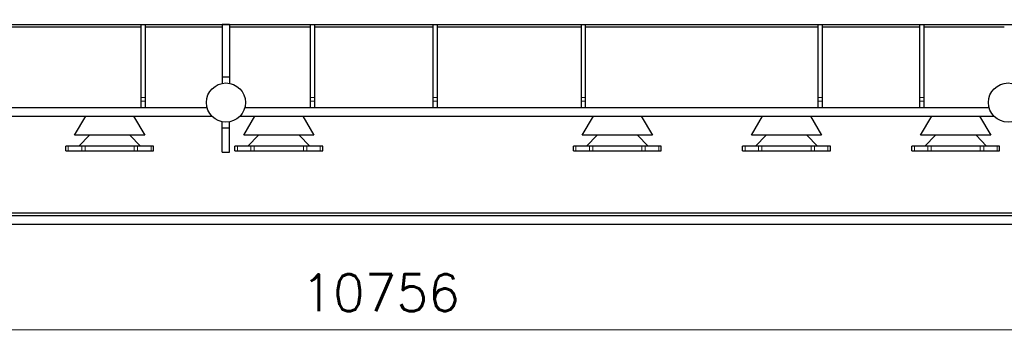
# Model space of a CAD drawing. Header units: inches. Extents: x 0 to 29700, y -16 to 21000.
# Tile 202 of 256: x 21776 to 26431, y 14023 to 15541. Entities that reach past the tile are written whole.
import ezdxf

# ---------------------------------------------------------------- set-up
doc = ezdxf.new("R2010")
doc.units = ezdxf.units.IN
doc.layers.add('1', color=7, linetype='Continuous', true_color=0xffffff)
doc.layers.add('254', color=7, linetype='Continuous', true_color=0xffffff)
doc.styles.add('latin_extended', font='simplex.shx')
doc.dimstyles.get("Standard").update_dxf_attribs({"dimtxt": 0.18, "dimasz": 0.18, "dimexe": 0.18, "dimexo": 0.0625, "dimgap": 0.09, "dimtad": 0, "dimtih": 1, "dimtoh": 1, "dimdec": 4, "dimzin": 0, "dimdsep": 46, "dimtxsty": 'Standard', "dimcen": 0.09, "dimadec": 0, "dimazin": 0, "dimtfac": 1, "dimtdec": 4, "dimtofl": 0, "dimtmove": 0, "dimatfit": 3, "dimfxl": 1, "dimtolj": 1, "dimtzin": 0, "dimarcsym": 0})

# ---------------------------------------------------------------- blocks, each defined once
blk = doc.blocks.new('_U9')
at = {"layer": '254', "color": 3, "linetype": 'Continuous', "lineweight": 13, "transparency": 16777216}
for p, q in [((28856.1, 17551.5), (28856.1, 14023.5)), ((18100.1, 16022.3), (18100.1, 14023.5)), ((18275.1, 14073.5), (28681.1, 14073.5))]:
    blk.add_line(p, q, dxfattribs=at)
at = {"layer": '254', "color": 3, "transparency": 16777216}
for points in [[(18275.1, 14102.7), (18275.1, 14044.3), (18100.1, 14073.5)], [(28681.1, 14044.3), (28681.1, 14102.7), (28856.1, 14073.5)]]:
    blk.add_solid(points, dxfattribs=at)
at = {"layer": 'Defpoints', "color": 0, "transparency": 16777216}
for p in [(28856.1, 17601.5), (18100.1, 16072.3), (28856.1, 14073.5)]:
    blk.add_point(p, dxfattribs=at)
at = {"layer": '254', "color": 2, "lineweight": 13, "transparency": 16777216, "insert": (23107.3, 14336), "char_height": 175, "attachment_point": 1, "style": 'latin_extended'}
blk.add_mtext('\\A1;10756', dxfattribs=at)

msp = doc.modelspace()

# ---------------------------------------------------------------- linework, layer by layer
at = {"layer": '1', "color": 2, "linetype": 'Continuous', "lineweight": 25}
for p, q in [((18381.099, 15518.494), (27583.099, 15518.494)), ((18381.099, 15518.494), (27698.099, 15518.494)), ((22351.123, 15505.494), (21251.151, 15505.494)), ((22351.226, 15505.494), (21251.221, 15505.494)), ((22351.099, 15172.348), (22351.099, 15518.494)), ((22351.099, 15172.348), (22351.099, 15518.494)), ((22371.099, 15172.348), (22371.099, 15518.494)), ((22371.099, 15172.348), (22371.099, 15518.494)), ((22733.655, 15505.494), (22371.119, 15505.494)), ((22733.619, 15505.494), (22371.134, 15505.494)), ((22733.599, 15518.467), (22733.599, 15268.467)), ((22768.599, 15518.467), (22733.599, 15518.467)), ((22733.599, 15518.467), (22733.599, 15268.467)), ((22768.599, 15518.467), (22733.599, 15518.467)), ((22768.599, 15518.467), (22768.599, 15268.467)), ((22768.599, 15518.467), (22768.599, 15268.467)), ((23151.111, 15505.494), (22768.615, 15505.494)), ((23150.968, 15505.494), (22768.683, 15505.494)), ((23151.099, 15172.348), (23151.099, 15518.494)), ((23151.099, 15172.348), (23151.099, 15518.494)), ((23731.025, 15505.494), (23171.004, 15505.494)), ((23171.099, 15172.348), (23171.099, 15518.494)), ((23171.099, 15172.348), (23171.099, 15518.494)), ((23731.068, 15505.494), (23171.122, 15505.494)), ((23731.099, 15172.348), (23731.099, 15518.494)), ((23731.099, 15172.348), (23731.099, 15518.494)), ((24431.016, 15505.494), (23751.062, 15505.494)), ((24431.092, 15505.494), (23751.079, 15505.494)), ((23751.099, 15172.348), (23751.099, 15518.494)), ((23751.099, 15172.348), (23751.099, 15518.494)), ((24431.099, 15172.348), (24431.099, 15518.494)), ((24431.099, 15172.348), (24431.099, 15518.494)), ((25551.075, 15505.494), (24451.012, 15505.494)), ((25551.058, 15505.494), (24451.052, 15505.494)), ((24451.099, 15172.348), (24451.099, 15518.494)), ((24451.099, 15172.348), (24451.099, 15518.494)), ((25551.099, 15172.348), (25551.099, 15518.494)), ((25551.099, 15172.348), (25551.099, 15518.494)), ((26031.068, 15505.494), (25571.087, 15505.494)), ((26031.076, 15505.494), (25571.094, 15505.494)), ((25571.099, 15172.348), (25571.099, 15518.494)), ((25571.099, 15172.348), (25571.099, 15518.494)), ((26031.099, 15172.348), (26031.099, 15518.494)), ((26031.099, 15172.348), (26031.099, 15518.494)), ((26430.514, 15505.494), (26050.968, 15505.494)), ((26430.56, 15505.494), (26051.079, 15505.494)), ((26051.099, 15172.348), (26051.099, 15518.494)), ((26051.099, 15172.348), (26051.099, 15518.494)), ((22768.599, 15268.467), (22733.599, 15268.467)), ((22733.599, 15268.467), (22733.599, 15239.323)), ((22768.599, 15268.467), (22733.599, 15268.467)), ((22733.599, 15268.467), (22733.599, 15239.323)), ((22768.599, 15268.467), (22768.599, 15239.323)), ((22768.599, 15268.467), (22768.599, 15239.323)), ((22351.099, 15154.814), (22351.099, 15172.348)), ((22351.099, 15154.814), (22351.099, 15172.348)), ((22351.099, 15124.494), (22351.099, 15154.814)), ((22351.099, 15124.494), (22351.099, 15154.814)), ((22371.099, 15154.814), (22371.099, 15172.348)), ((22371.099, 15154.814), (22371.099, 15172.348)), ((22371.099, 15124.494), (22371.099, 15154.814)), ((22371.099, 15124.494), (22371.099, 15154.814)), ((23151.099, 15154.814), (23151.099, 15172.348)), ((23151.099, 15154.814), (23151.099, 15172.348)), ((23151.099, 15124.494), (23151.099, 15154.814)), ((23151.099, 15124.494), (23151.099, 15154.814)), ((23171.099, 15154.814), (23171.099, 15172.348)), ((23171.099, 15154.814), (23171.099, 15172.348)), ((23171.099, 15124.494), (23171.099, 15154.814)), ((23171.099, 15124.494), (23171.099, 15154.814)), ((23731.099, 15154.814), (23731.099, 15172.348)), ((23731.099, 15154.814), (23731.099, 15172.348)), ((23731.099, 15124.494), (23731.099, 15154.814)), ((23731.099, 15124.494), (23731.099, 15154.814)), ((23751.099, 15154.814), (23751.099, 15172.348)), ((23751.099, 15154.814), (23751.099, 15172.348)), ((23751.099, 15124.494), (23751.099, 15154.814)), ((23751.099, 15124.494), (23751.099, 15154.814)), ((24431.099, 15154.814), (24431.099, 15172.348)), ((24431.099, 15154.814), (24431.099, 15172.348)), ((24431.099, 15124.494), (24431.099, 15154.814)), ((24431.099, 15124.494), (24431.099, 15154.814)), ((24451.099, 15154.814), (24451.099, 15172.348)), ((24451.099, 15154.814), (24451.099, 15172.348)), ((24451.099, 15124.494), (24451.099, 15154.814)), ((24451.099, 15124.494), (24451.099, 15154.814)), ((25551.099, 15154.814), (25551.099, 15172.348)), ((25551.099, 15154.814), (25551.099, 15172.348)), ((25551.099, 15124.494), (25551.099, 15154.814)), ((25551.099, 15124.494), (25551.099, 15154.814)), ((25571.099, 15154.814), (25571.099, 15172.348)), ((25571.099, 15154.814), (25571.099, 15172.348)), ((25571.099, 15124.494), (25571.099, 15154.814)), ((25571.099, 15124.494), (25571.099, 15154.814)), ((26031.099, 15154.814), (26031.099, 15172.348)), ((26031.099, 15154.814), (26031.099, 15172.348)), ((26031.099, 15124.494), (26031.099, 15154.814)), ((26031.099, 15124.494), (26031.099, 15154.814)), ((26051.099, 15154.814), (26051.099, 15172.348)), ((26051.099, 15154.814), (26051.099, 15172.348)), ((26051.099, 15124.494), (26051.099, 15154.814)), ((26051.099, 15124.494), (26051.099, 15154.814)), ((20664.903, 15084.494), (22684.295, 15084.494)), ((20664.903, 15084.494), (22684.295, 15084.494)), ((20687.434, 15124.494), (22661.763, 15124.494)), ((20687.434, 15124.494), (22661.763, 15124.494)), ((22035.099, 14993.894), (22088.169, 15084.493)), ((22314.028, 15084.493), (22367.099, 14993.894)), ((22817.911, 15084.494), (26381.287, 15084.494)), ((22817.911, 15084.494), (26381.287, 15084.494)), ((22835.099, 14993.894), (22888.169, 15084.493)), ((22840.465, 15124.494), (26358.732, 15124.494)), ((22840.465, 15124.494), (26358.732, 15124.494)), ((23114.028, 15084.493), (23167.099, 14993.894)), ((24435.099, 14993.894), (24488.169, 15084.493)), ((24714.028, 15084.493), (24767.099, 14993.894)), ((25235.099, 14993.894), (25288.169, 15084.493)), ((25514.028, 15084.493), (25567.099, 14993.894)), ((26035.099, 14993.894), (26088.169, 15084.493)), ((26314.028, 15084.493), (26367.099, 14993.894)), ((22733.599, 15028.494), (22733.599, 15057.664)), ((22733.599, 15028.494), (22733.599, 15057.664)), ((22768.599, 15028.494), (22768.599, 15057.664)), ((22768.599, 15028.494), (22768.599, 15057.664)), ((22367.099, 14993.894), (22035.099, 14993.894)), ((22105.431, 14993.894), (22055.099, 14942.494)), ((22347.099, 14942.494), (22296.766, 14993.894)), ((22733.599, 14913.494), (22733.599, 15028.494)), ((22733.599, 15028.494), (22768.599, 15028.494)), ((22733.599, 14913.494), (22733.599, 15028.494)), ((22733.599, 15028.494), (22768.599, 15028.494)), ((22768.599, 14913.494), (22768.599, 15028.494)), ((22768.599, 14913.494), (22768.599, 15028.494)), ((23167.099, 14993.894), (22835.099, 14993.894)), ((22905.431, 14993.894), (22855.099, 14942.494)), ((23147.099, 14942.494), (23096.766, 14993.894)), ((24767.099, 14993.894), (24435.099, 14993.894)), ((24505.431, 14993.894), (24455.099, 14942.494)), ((24747.099, 14942.494), (24696.766, 14993.894)), ((25567.099, 14993.894), (25235.099, 14993.894)), ((25305.431, 14993.894), (25255.099, 14942.494)), ((25547.099, 14942.494), (25496.766, 14993.894)), ((26367.099, 14993.894), (26035.099, 14993.894)), ((26105.431, 14993.894), (26055.099, 14942.494)), ((26347.099, 14942.494), (26296.766, 14993.894)), ((22005.269, 14942.494), (21993.599, 14942.494)), ((21993.599, 14920.494), (21993.599, 14942.494)), ((22055.099, 14942.494), (22005.269, 14942.494)), ((22085.099, 14942.494), (22055.099, 14942.494)), ((22317.099, 14942.494), (22085.099, 14942.494)), ((22347.099, 14942.494), (22317.099, 14942.494)), ((22396.928, 14942.494), (22347.099, 14942.494)), ((22408.599, 14942.494), (22396.928, 14942.494)), ((22408.599, 14920.494), (22408.599, 14942.494)), ((22805.269, 14942.494), (22793.599, 14942.494)), ((22793.599, 14920.494), (22793.599, 14942.494)), ((22855.099, 14942.494), (22805.269, 14942.494)), ((22885.099, 14942.494), (22855.099, 14942.494)), ((23117.099, 14942.494), (22885.099, 14942.494)), ((23147.099, 14942.494), (23117.099, 14942.494)), ((23196.928, 14942.494), (23147.099, 14942.494)), ((23208.599, 14942.494), (23196.928, 14942.494)), ((23208.599, 14920.494), (23208.599, 14942.494)), ((24405.269, 14942.494), (24393.599, 14942.494)), ((24393.599, 14920.494), (24393.599, 14942.494)), ((24455.099, 14942.494), (24405.269, 14942.494)), ((24485.099, 14942.494), (24455.099, 14942.494)), ((24717.099, 14942.494), (24485.099, 14942.494)), ((24747.099, 14942.494), (24717.099, 14942.494)), ((24796.928, 14942.494), (24747.099, 14942.494)), ((24808.599, 14942.494), (24796.928, 14942.494)), ((24808.599, 14920.494), (24808.599, 14942.494)), ((25205.269, 14942.494), (25193.599, 14942.494)), ((25193.599, 14920.494), (25193.599, 14942.494)), ((25255.099, 14942.494), (25205.269, 14942.494)), ((25285.099, 14942.494), (25255.099, 14942.494)), ((25517.099, 14942.494), (25285.099, 14942.494)), ((25547.099, 14942.494), (25517.099, 14942.494)), ((25596.928, 14942.494), (25547.099, 14942.494)), ((25608.599, 14942.494), (25596.928, 14942.494)), ((25608.599, 14920.494), (25608.599, 14942.494)), ((26005.269, 14942.494), (25993.599, 14942.494)), ((25993.599, 14920.494), (25993.599, 14942.494)), ((26055.099, 14942.494), (26005.269, 14942.494)), ((26085.099, 14942.494), (26055.099, 14942.494)), ((26317.099, 14942.494), (26085.099, 14942.494)), ((26347.099, 14942.494), (26317.099, 14942.494)), ((26396.928, 14942.494), (26347.099, 14942.494)), ((26408.599, 14942.494), (26396.928, 14942.494)), ((26408.599, 14920.494), (26408.599, 14942.494)), ((21993.599, 14920.494), (22005.269, 14920.494)), ((22005.269, 14920.494), (22069.103, 14920.494)), ((22069.103, 14920.494), (22085.099, 14920.494)), ((22085.099, 14920.494), (22317.099, 14920.494)), ((22317.099, 14920.494), (22333.094, 14920.494)), ((22333.094, 14920.494), (22396.928, 14920.494)), ((22396.928, 14920.494), (22408.599, 14920.494)), ((22733.599, 14913.494), (22768.599, 14913.494)), ((22733.599, 14913.494), (22768.599, 14913.494)), ((22793.599, 14920.494), (22805.269, 14920.494)), ((22805.269, 14920.494), (22869.103, 14920.494)), ((22869.103, 14920.494), (22885.099, 14920.494)), ((22885.099, 14920.494), (23117.099, 14920.494)), ((23117.099, 14920.494), (23133.094, 14920.494)), ((23133.094, 14920.494), (23196.928, 14920.494)), ((23196.928, 14920.494), (23208.599, 14920.494)), ((24393.599, 14920.494), (24405.269, 14920.494)), ((24405.269, 14920.494), (24469.103, 14920.494)), ((24469.103, 14920.494), (24485.099, 14920.494)), ((24485.099, 14920.494), (24717.099, 14920.494)), ((24717.099, 14920.494), (24733.094, 14920.494)), ((24733.094, 14920.494), (24796.928, 14920.494)), ((24796.928, 14920.494), (24808.599, 14920.494)), ((25193.599, 14920.494), (25205.269, 14920.494)), ((25205.269, 14920.494), (25269.103, 14920.494)), ((25269.103, 14920.494), (25285.099, 14920.494)), ((25285.099, 14920.494), (25517.099, 14920.494)), ((25517.099, 14920.494), (25533.094, 14920.494)), ((25533.094, 14920.494), (25596.928, 14920.494)), ((25596.928, 14920.494), (25608.599, 14920.494)), ((25993.599, 14920.494), (26005.269, 14920.494)), ((26005.269, 14920.494), (26069.103, 14920.494)), ((26069.103, 14920.494), (26085.099, 14920.494)), ((26085.099, 14920.494), (26317.099, 14920.494)), ((26317.099, 14920.494), (26333.094, 14920.494)), ((26333.094, 14920.494), (26396.928, 14920.494)), ((26396.928, 14920.494), (26408.599, 14920.494)), ((18481.099, 14626.494), (28188.099, 14626.494)), ((18481.099, 14626.494), (28188.099, 14626.494)), ((18491.099, 14613.494), (26948.099, 14613.494)), ((18491.099, 14613.494), (26948.099, 14613.494)), ((18491.099, 14573.494), (26948.099, 14573.494)), ((18491.099, 14573.494), (26948.099, 14573.494))]:
    msp.add_line(p, q, dxfattribs=at)
at = {"layer": '1', "color": 110, "linetype": 'Continuous', "lineweight": 13}
for p, q in [((22351.099, 15172.348), (22371.099, 15172.348)), ((22351.099, 15172.348), (22371.099, 15172.348)), ((22351.099, 15154.814), (22371.099, 15154.814)), ((22351.099, 15154.814), (22371.099, 15154.814)), ((23151.099, 15172.348), (23171.099, 15172.348)), ((23151.099, 15172.348), (23171.099, 15172.348)), ((23151.099, 15154.814), (23171.099, 15154.814)), ((23151.099, 15154.814), (23171.099, 15154.814)), ((23731.099, 15172.348), (23751.099, 15172.348)), ((23731.099, 15172.348), (23751.099, 15172.348)), ((23731.099, 15154.814), (23751.099, 15154.814)), ((23731.099, 15154.814), (23751.099, 15154.814)), ((24431.099, 15172.348), (24451.099, 15172.348)), ((24431.099, 15172.348), (24451.099, 15172.348)), ((24431.099, 15154.814), (24451.099, 15154.814)), ((24431.099, 15154.814), (24451.099, 15154.814)), ((25551.099, 15172.348), (25571.099, 15172.348)), ((25551.099, 15172.348), (25571.099, 15172.348)), ((25551.099, 15154.814), (25571.099, 15154.814)), ((25551.099, 15154.814), (25571.099, 15154.814)), ((26031.099, 15172.348), (26051.099, 15172.348)), ((26031.099, 15172.348), (26051.099, 15172.348)), ((26031.099, 15154.814), (26051.099, 15154.814)), ((26031.099, 15154.814), (26051.099, 15154.814)), ((22005.269, 14920.494), (22005.269, 14942.494)), ((22069.103, 14942.494), (22069.103, 14920.494)), ((22085.099, 14920.494), (22085.099, 14942.494)), ((22317.099, 14920.494), (22317.099, 14942.494)), ((22333.094, 14920.494), (22333.094, 14942.494)), ((22396.928, 14920.494), (22396.928, 14942.494)), ((22805.269, 14920.494), (22805.269, 14942.494)), ((22869.103, 14942.494), (22869.103, 14920.494)), ((22885.099, 14920.494), (22885.099, 14942.494)), ((23117.099, 14920.494), (23117.099, 14942.494)), ((23133.094, 14920.494), (23133.094, 14942.494)), ((23196.928, 14920.494), (23196.928, 14942.494)), ((24405.269, 14920.494), (24405.269, 14942.494)), ((24469.103, 14942.494), (24469.103, 14920.494)), ((24485.099, 14920.494), (24485.099, 14942.494)), ((24717.099, 14920.494), (24717.099, 14942.494)), ((24733.094, 14920.494), (24733.094, 14942.494)), ((24796.928, 14920.494), (24796.928, 14942.494)), ((25205.269, 14920.494), (25205.269, 14942.494)), ((25269.103, 14942.494), (25269.103, 14920.494)), ((25285.099, 14920.494), (25285.099, 14942.494)), ((25517.099, 14920.494), (25517.099, 14942.494)), ((25533.094, 14920.494), (25533.094, 14942.494)), ((25596.928, 14920.494), (25596.928, 14942.494)), ((26005.269, 14920.494), (26005.269, 14942.494)), ((26069.103, 14942.494), (26069.103, 14920.494)), ((26085.099, 14920.494), (26085.099, 14942.494)), ((26317.099, 14920.494), (26317.099, 14942.494)), ((26333.094, 14920.494), (26333.094, 14942.494)), ((26396.928, 14920.494), (26396.928, 14942.494))]:
    msp.add_line(p, q, dxfattribs=at)
at = {"layer": '1', "color": 2, "linetype": 'Continuous', "lineweight": 25}
for centre in [(22751.099, 15148.494), (22751.099, 15148.494), (26448.099, 15148.494), (26448.099, 15148.494), (26448.099, 15148.494)]:
    msp.add_circle(centre, 92.5, dxfattribs=at)

# ---------------------------------------------------------------- dimensions: what is measured, and where the dimension line sits
at = {"layer": '254', "color": 2, "linetype": 'Continuous', "lineweight": 13}
dim = msp.add_linear_dim(base=(28856.079, 14073.494), p1=(18100.099, 16072.294), p2=(28856.079, 17601.494), dimstyle='Standard', override={"dimscale": 50, "dimtxt": 3.5, "dimasz": 3.5, "dimexe": 1, "dimexo": 1, "dimgap": 1.75, "dimtad": 1, "dimtih": 1, "dimtoh": 0, "dimdec": 0, "dimlfac": 1, "dimzin": 8, "dimdsep": 46, "dimlunit": 2, "dimtxsty": 'latin_extended', "dimsah": 1, "dimse1": 0, "dimse2": 0, "dimsd1": 0, "dimsd2": 0, "dimclrd": 3, "dimclre": 3, "dimclrt": 2, "dimtol": 0, "dimtm": -0.1, "dimtfac": 0.714286, "dimtdec": 3, "dimtofl": 1, "dimtmove": 0, "dimtzin": 8, "dimlwd": 13, "dimlwe": 13}, dxfattribs=at)
dim.commit()
dim.dimension.update_dxf_attribs({"geometry": '_U9', "text_midpoint": (23478.089, 14073.494), "dimtype": 160})

doc.saveas('drawing.dxf')
